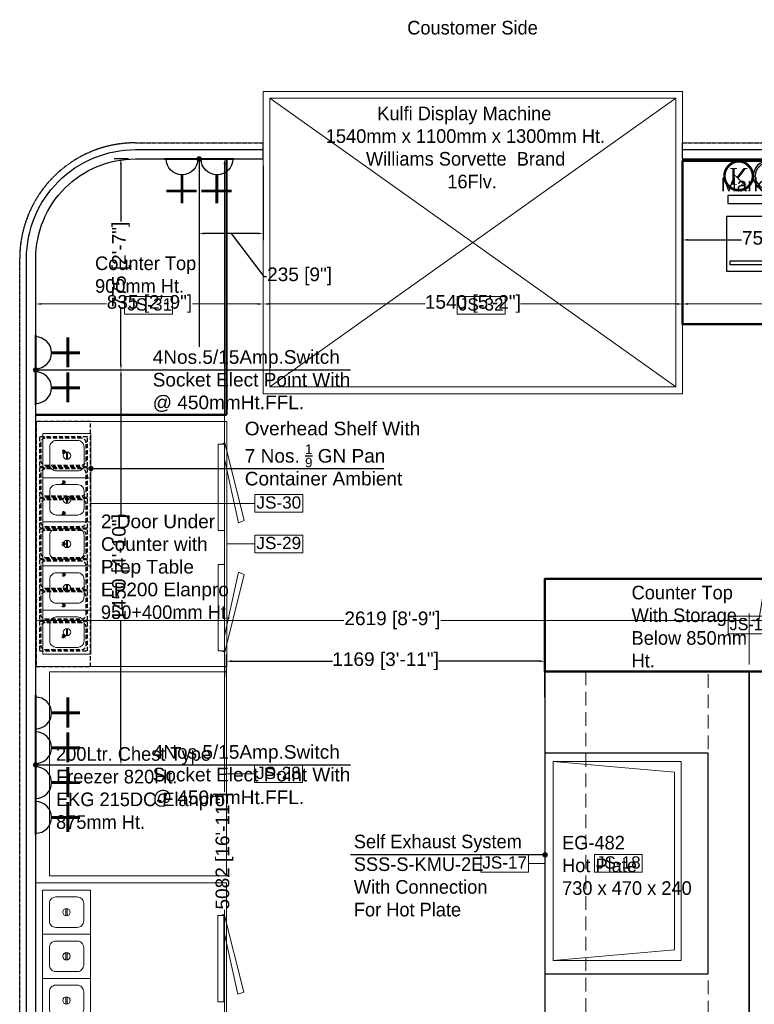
# Model space of a CAD drawing. Header units: millimetres. Extents: x 3043651 to 3061204, y -535182 to -484655.
# Tile 3 of 6: x 3053717 to 3056415, y -488410 to -484795. Entities that reach past the tile are written whole.
import ezdxf

# ---------------------------------------------------------------- set-up
doc = ezdxf.new("R2010")
doc.units = ezdxf.units.MM
doc.header["$LTSCALE"] = 1000
doc.header["$MEASUREMENT"] = 0
doc.header["$PDMODE"] = 3
doc.header["$PDSIZE"] = -1
doc.linetypes.add('( Hidden )', pattern=[0.375, 0.25, -0.125])
doc.linetypes.add('DASHED', pattern=[0.75, 0.5, -0.25])
doc.layers.get('0').update_dxf_attribs({"linetype": 'CONTINUOUS'})
doc.layers.get('Defpoints').update_dxf_attribs({"linetype": 'CONTINUOUS'})
for name, color, linetype, lineweight in [('A-FURNITURE', 32, 'CONTINUOUS', 0), ('Civil-Wall-Text', 7, 'CONTINUOUS', 0), ('Equip No.', 1, 'CONTINUOUS', 15), ('Equip Top Counter', 4, 'CONTINUOUS', 50), ('Equipment Cold', 102, 'CONTINUOUS', 0), ('Equipment Hot', 1, 'CONTINUOUS', 0)]:
    doc.layers.add(name, color=color, linetype=linetype, lineweight=lineweight)
for name, color, linetype in [('AR-FURNITURE', 34, 'CONTINUOUS'), ('ELECTRICAL', 7, 'CONTINUOUS'), ('Equipment', 251, 'CONTINUOUS'), ('Equipment Name', 251, 'CONTINUOUS'), ('Furniture', 7, 'CONTINUOUS'), ('TITLE', 5, 'CONTINUOUS')]:
    doc.layers.add(name, color=color, linetype=linetype)
doc.styles.add('ARAIL', font='arial.ttf')
doc.styles.add('Arial', font='arial.ttf')
doc.styles.add('ROMC', font='dutch.ttf')
doc.styles.get("Standard").update_dxf_attribs({"font": 'arial.ttf'})
doc.styles.add('TXT1', font='times.ttf')
doc.dimstyles.new('TFS-Dim', dxfattribs={"dimtxt": 50, "dimasz": 20, "dimexe": 25, "dimexo": 25, "dimgap": 5, "dimtad": 0, "dimdec": 0, "dimzin": 0, "dimdsep": 46, "dimtxsty": 'Standard', "dimcen": 0.09, "dimclrd": 8, "dimclre": 8, "dimadec": 0, "dimazin": 0, "dimtfac": 1, "dimtdec": 0, "dimtofl": 0, "dimtmove": 0, "dimatfit": 3, "dimldrblk": 'DOT', "dimfxl": 0, "dimtolj": 1, "dimtzin": 0, "dimlwd": -1, "dimlwe": -1, "dimarcsym": 0})

# ---------------------------------------------------------------- blocks, each defined once
blk = doc.blocks.new('A$Cda68514a')
at = {"layer": 'Equipment'}
for points in [[(0, 0), (1410, 0), (1410, 750), (0, 750)], [(300, 0), (1110, 0), (1110, 600), (300, 600)]]:
    blk.add_lwpolyline(points, close=True, dxfattribs=at)
at = {"layer": 'Equipment Hot', "color": 251, "linetype": 'DASHED', "ltscale": 0.1}
blk.add_lwpolyline([(0, 150), (1410, 150), (1410, 600), (0, 600)], close=True, dxfattribs=at)
blk = doc.blocks.new('A$Cc2d630f2')
at = {"layer": 'Equipment Hot'}
for p, q in [((0, -470), (38.8, -24.1)), ((38.8, -24.1), (691.2, -24.1)), ((730, -470), (691.2, -24.1))]:
    blk.add_line(p, q, dxfattribs=at)
blk.add_lwpolyline([(0, -470), (730, -470), (730, 0), (0, 0)], close=True, dxfattribs=at)
blk = doc.blocks.new('_Dot')
at = {"color": 0, "linetype": 'ByBlock', "lineweight": -2}
blk.add_line((-0.5, 0), (-1, 0), dxfattribs=at)
at = {"color": 0, "linetype": 'ByBlock', "const_width": 0.5}
blk.add_lwpolyline([(-0.25, 0, 1), (0.25, 0, 1)], format="xyb", close=True, dxfattribs=at)
blk = doc.blocks.new('*D315')
at = {"layer": 'Defpoints', "color": 0}
for p in [(3055645.7, -487150.2), (3054476.4, -487233.5), (3055645.7, -487306.8)]:
    blk.add_point(p, dxfattribs=at)
at = {"layer": 'Equipment Name', "color": 8}
for p, q in [((3054476.4, -487208.5), (3054476.4, -487125.2)), ((3055645.7, -487281.8), (3055645.7, -487125.2)), ((3054496.4, -487150.2), (3054866.3, -487150.2)), ((3055625.7, -487150.2), (3055255.7, -487150.2))]:
    blk.add_line(p, q, dxfattribs=at)
for points in [[(3054496.4, -487146.8), (3054496.4, -487153.5), (3054476.4, -487150.2)], [(3055625.7, -487146.8), (3055625.7, -487153.5), (3055645.7, -487150.2)]]:
    blk.add_solid(points, dxfattribs=at)
at = {"layer": 'Equipment Name', "color": 0, "insert": (3055061, -487150.2), "char_height": 50, "attachment_point": 5}
blk.add_mtext('\\A1;1169 [3\'-11"]', dxfattribs=at)
blk = doc.blocks.new('A$C7E433A8D')
at = {"layer": 'Equipment', "color": 114}
for p, q in [((12, -1.7), (12, -200.3)), ((337.4, -200.3), (337.4, -1.7)), ((54.5, -204.6), (54.5, -256.1)), ((294.9, -204.6), (294.9, -256.1)), ((294.9, -256.1), (54.5, -256.1))]:
    blk.add_line(p, q, dxfattribs=at)
at = {"layer": 'Equipment'}
for points in [[(0, 0), (-150, 0), (-150, -200), (0, -200)], [(-16.3, -176.8), (-135.7, -176.8), (-135.7, -162.6), (-16.3, -162.6)]]:
    blk.add_lwpolyline(points, close=True, dxfattribs=at)
at = {"layer": 'Equipment', "color": 114}
for points in [[(35.6, -153), (313.8, -153), (313.8, -15.9), (35.6, -15.9)], [(49.8, -138.8), (299.6, -138.8), (299.6, -30.1), (49.8, -30.1)], [(337.4, -147.5), (362, -147.5), (362, -52.9), (337.4, -52.9)]]:
    blk.add_lwpolyline(points, close=True, dxfattribs=at)
blk.add_lwpolyline([(266.5, -216.6), (266.5, -246.6), (82.9, -246.6), (82.9, -216.6)], dxfattribs=at)
for centre, radius, start, end in [((174.7, -1397), 1404.7, 83.3484, 96.6516), ((174.7, 1223.3), 1404.7, 263.3484, 276.6516), ((174.7, 1195), 1404.7, 263.3484, 276.6516), ((174.7, 1407.6), 1626.8, 265.7642, 274.2358)]:
    blk.add_arc(centre, radius, start, end, dxfattribs=at)
blk = doc.blocks.new('A$C69FA7B89')
at = {"layer": 'Equipment Cold'}
for p, q in [((85.8, 94.4), (85.8, 67.6)), ((90.3, 94.4), (90.3, 67.6))]:
    blk.add_line(p, q, dxfattribs=at)
blk.add_lwpolyline([(0, 0), (176, 0), (176, 162), (0, 162)], close=True, dxfattribs=at)
blk.add_lwpolyline([(48.9, 25), (127.1, 25, 0.414214), (151, 48.9), (151, 113.1, 0.414214), (127.1, 137), (48.9, 137, 0.414214), (25, 113.1), (25, 48.9, 0.414214)], format="xyb", close=True, dxfattribs=at)
blk.add_circle((88, 81), 13.6, dxfattribs=at)
blk = doc.blocks.new('A$C182004D1')
at = {"layer": 'Equipment Cold'}
for points in [[(1350, 0), (0, 0), (0, 700), (1350, 700)], [(445.5, 31.3), (445.5, 9.1), (128.3, 9.1), (128.3, 31.3)], [(499.2, 31.3), (499.2, 9.1), (816.5, 9.1), (816.5, 31.3)], [(912.3, 31.3), (912.3, 9.1), (1229.6, 9.1), (1229.6, 31.3)]]:
    blk.add_lwpolyline(points, close=True, dxfattribs=at)
at = {"layer": 'Equipment Cold', "elevation": 45.6}
for points in [[(184, 9.1), (416.8, -42.6), (409.1, -63.5), (123.4, 7.6), (128.3, 20.9)], [(760.7, 9.1), (527.9, -42.6), (535.6, -63.5), (821.3, 7.6), (816.5, 20.9)], [(1173.9, 9.1), (941.1, -42.6), (948.7, -63.5), (1234.5, 7.6), (1229.6, 20.9)]]:
    blk.add_lwpolyline(points, dxfattribs=at)
at = {"layer": 'Equipment Cold', "xscale": -1, "rotation": 270.000000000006}
for p in [(27, 499), (189, 499), (351, 499), (513, 499), (675, 499), (837, 499), (999, 499), (1161, 499)]:
    blk.add_blockref('A$C69FA7B89', p, dxfattribs=at)
blk = doc.blocks.new('A$C8ce71252')
at = {"layer": 'Equipment Cold'}
for points in [[(700, 900), (700, 0), (0, 0), (0, 900)], [(668.7, 499.2), (690.9, 499.2), (690.9, 816.5), (668.7, 816.5)], [(668.7, 374.7), (690.9, 374.7), (690.9, 57.4), (668.7, 57.4)]]:
    blk.add_lwpolyline(points, close=True, dxfattribs=at)
at = {"layer": 'Equipment Cold', "elevation": 45.6}
for points in [[(690.9, 760.7), (742.6, 527.9), (763.5, 535.6), (692.4, 821.3), (679.1, 816.5)], [(690.9, 113.1), (742.6, 345.9), (763.5, 338.3), (692.4, 52.5), (679.1, 57.4)]]:
    blk.add_lwpolyline(points, dxfattribs=at)
at = {"layer": 'Equipment Cold', "xscale": -1}
for p in [(201, 693), (201, 531), (201, 369), (201, 207), (201, 45)]:
    blk.add_blockref('A$C69FA7B89', p, dxfattribs=at)
blk = doc.blocks.new('A$C21C85089')
at = {"layer": 'ELECTRICAL'}
for points, const_width in [([(-42, 108.5), (43.4, 108.5)], 4.7), ([(0, 69.7), (0, 0)], 7.15), ([(-35.8, 30), (38, 30)], 7.15)]:
    blk.add_lwpolyline(points, dxfattribs=dict(at, const_width=const_width))
blk.add_arc((0, 108.5), 38.8, 180, 0, dxfattribs=at)
blk = doc.blocks.new('A$C5ec08ca7')
at = {"layer": 'Equipment', "linetype": 'DASHED', "ltscale": 0.03}
for p, q in [((84.3, -49.8), (90.7, -58.9)), ((85.3, -49.1), (91.7, -58.2))]:
    blk.add_line(p, q, dxfattribs=at)
blk.add_lwpolyline([(176, -108), (176, 0), (0, 0), (0, -108)], close=True, dxfattribs=at)
blk.add_lwpolyline([(171.3, -87), (171.3, -21, 0.414214), (155, -4.7), (21, -4.7, 0.414214), (4.7, -21), (4.7, -87, 0.414214), (21, -103.3), (155, -103.3, 0.414214)], format="xyb", close=True, dxfattribs=at)
blk.add_circle((88, -54), 5.61, dxfattribs=at)
blk = doc.blocks.new('KOT')
at = {"layer": 'ELECTRICAL', "color": 21, "const_width": 14.6}
blk.add_lwpolyline([(-51.3, -141.8, 0.411904), (51.3, -141.8, 2.765472)], format="xyb", close=True, dxfattribs=at)
at = {"layer": 'ELECTRICAL', "color": 21, "style": 'ROMC'}
blk.add_text('K', height=93.8, dxfattribs=at).set_placement((-51.4, -124.3))
blk = doc.blocks.new('INTERNET')
at = {"layer": 'ELECTRICAL'}
h = blk.add_hatch(color=3, dxfattribs=at)
h.dxf.hatch_style = 1
h.paths.add_polyline_path([(19024.77, 3435.4, 1), (19030.94, 3435.4, 1)])
h.paths.add_polyline_path([(19030.53, 3435.4, -1), (19025.18, 3435.4, -1)], flags=16)
at = {"layer": 'ELECTRICAL', "color": 3}
blk.add_circle((19027.85, 3435.4), 3.08, dxfattribs=at)
at = {"layer": 'ELECTRICAL', "color": 4}
blk.add_circle((19027.85, 3435.4), 2.67, dxfattribs=at)
at = {"layer": 'ELECTRICAL', "insert": (19027.02, 3437.44), "char_height": 4, "attachment_point": 1, "style": 'TXT1'}
blk.add_mtext('{\\C3;I}', dxfattribs=at)
blk = doc.blocks.new('*D323')
at = {"layer": 'Defpoints', "color": 0}
for p in [(3054376.4, -485305.8), (3054611.4, -485305.8), (3054376.4, -485579.4)]:
    blk.add_point(p, dxfattribs=at)
at = {"layer": 'ELECTRICAL', "color": 8}
for p, q in [((3054376.4, -485330.8), (3054376.4, -485604.4)), ((3054611.4, -485330.8), (3054611.4, -485604.4)), ((3054591.4, -485579.4), (3054396.4, -485579.4)), ((3054493.9, -485579.4), (3054614.2, -485737.1)), ((3054614.2, -485737.1), (3054624.2, -485737.1))]:
    blk.add_line(p, q, dxfattribs=at)
for points in [[(3054396.4, -485576.1), (3054396.4, -485582.8), (3054376.4, -485579.4)], [(3054591.4, -485576.1), (3054591.4, -485582.8), (3054611.4, -485579.4)]]:
    blk.add_solid(points, dxfattribs=at)
at = {"layer": 'ELECTRICAL', "color": 0, "insert": (3054745.2, -485737.1), "char_height": 50, "attachment_point": 5}
blk.add_mtext('\\A1;235 [9"]', dxfattribs=at)
blk = doc.blocks.new('*D324')
at = {"layer": 'Defpoints', "color": 0}
for p in [(3054089.1, -485305.8), (3054142.4, -485305.8), (3053776.4, -486080.8)]:
    blk.add_point(p, dxfattribs=at)
at = {"layer": 'ELECTRICAL', "color": 8}
for p, q in [((3054117.4, -485305.8), (3054064.1, -485305.8)), ((3054089.1, -485325.8), (3054089.1, -485535.3)), ((3054089.1, -486060.8), (3054089.1, -485851.3)), ((3053801.4, -486080.8), (3054114.1, -486080.8))]:
    blk.add_line(p, q, dxfattribs=at)
for points in [[(3054085.8, -485325.8), (3054092.5, -485325.8), (3054089.1, -485305.8)], [(3054085.8, -486060.8), (3054092.5, -486060.8), (3054089.1, -486080.8)]]:
    blk.add_solid(points, dxfattribs=at)
at = {"layer": 'ELECTRICAL', "color": 0, "insert": (3054089.1, -485693.3), "char_height": 50, "attachment_point": 5, "rotation": 90}
blk.add_mtext('\\A1;775 [2\'-7"]', dxfattribs=at)
blk = doc.blocks.new('*D325')
at = {"layer": 'Defpoints', "color": 0}
for p in [(3053776.4, -486080.8), (3053776.3, -487530.8), (3054089.1, -487530.8)]:
    blk.add_point(p, dxfattribs=at)
at = {"layer": 'ELECTRICAL', "color": 8}
for p, q in [((3053801.4, -486080.8), (3054114.1, -486080.8)), ((3054089.1, -486100.8), (3054089.1, -486611.1)), ((3054089.1, -487510.8), (3054089.1, -487000.5)), ((3053801.3, -487530.8), (3054114.1, -487530.8))]:
    blk.add_line(p, q, dxfattribs=at)
for points in [[(3054085.8, -486100.8), (3054092.5, -486100.8), (3054089.1, -486080.8)], [(3054085.8, -487510.8), (3054092.5, -487510.8), (3054089.1, -487530.8)]]:
    blk.add_solid(points, dxfattribs=at)
at = {"layer": 'ELECTRICAL', "color": 0, "insert": (3054089.1, -486805.8), "char_height": 50, "attachment_point": 5, "rotation": 90}
blk.add_mtext('\\A1;1450 [4\'-10"]', dxfattribs=at)
blk = doc.blocks.new('*D332')
at = {"layer": 'Defpoints', "color": 0}
for p in [(3056151.4, -485305.8), (3056901.4, -485312.8), (3056901.4, -485603.2)]:
    blk.add_point(p, dxfattribs=at)
at = {"layer": 'ELECTRICAL', "color": 8}
for p, q in [((3056151.4, -485330.8), (3056151.4, -485628.2)), ((3056901.4, -485337.8), (3056901.4, -485628.2)), ((3056171.4, -485603.2), (3056368.4, -485603.2)), ((3056881.4, -485603.2), (3056684.4, -485603.2))]:
    blk.add_line(p, q, dxfattribs=at)
for points in [[(3056171.4, -485599.8), (3056171.4, -485606.5), (3056151.4, -485603.2)], [(3056881.4, -485599.8), (3056881.4, -485606.5), (3056901.4, -485603.2)]]:
    blk.add_solid(points, dxfattribs=at)
at = {"layer": 'ELECTRICAL', "color": 0, "insert": (3056526.4, -485603.2), "char_height": 50, "attachment_point": 5}
blk.add_mtext('\\A1;750 [2\'-6"]', dxfattribs=at)
blk = doc.blocks.new('*D385')
at = {"layer": 'Civil-Wall-Text', "color": 8}
for p, q in [((3053776.4, -487234.1), (3053776.4, -486975.3)), ((3056395.7, -487162.6), (3056395.7, -486975.3)), ((3053796.4, -487000.3), (3054908, -487000.3)), ((3056375.7, -487000.3), (3055264.1, -487000.3))]:
    blk.add_line(p, q, dxfattribs=at)
for points in [[(3053796.4, -486997), (3053796.4, -487003.6), (3053776.4, -487000.3)], [(3056375.7, -486997), (3056375.7, -487003.6), (3056395.7, -487000.3)]]:
    blk.add_solid(points, dxfattribs=at)
at = {"layer": 'Defpoints', "color": 0}
for p in [(3056395.7, -487000.3), (3056395.7, -487187.6), (3053776.4, -487259.1)]:
    blk.add_point(p, dxfattribs=at)
at = {"layer": 'Civil-Wall-Text', "color": 0, "insert": (3055086, -487000.3), "char_height": 50, "attachment_point": 5}
blk.add_mtext('\\A1;2619 [8\'-9"]', dxfattribs=at)
blk = doc.blocks.new('*D386')
at = {"layer": 'Civil-Wall-Text', "color": 8}
for p, q in [((3056431.2, -487000.3), (3056450.6, -486880.5)), ((3056450.6, -486880.5), (3056460.6, -486880.5)), ((3056395.7, -487162.6), (3056395.7, -486975.3)), ((3056466.8, -487162.6), (3056466.8, -486975.3)), ((3056415.7, -487000.3), (3056446.8, -487000.3))]:
    blk.add_line(p, q, dxfattribs=at)
for points in [[(3056415.7, -486997), (3056415.7, -487003.6), (3056395.7, -487000.3)], [(3056446.8, -486997), (3056446.8, -487003.6), (3056466.8, -487000.3)]]:
    blk.add_solid(points, dxfattribs=at)
at = {"layer": 'Defpoints', "color": 0}
for p in [(3056466.8, -487000.3), (3056395.7, -487187.6), (3056466.8, -487187.6)]:
    blk.add_point(p, dxfattribs=at)
at = {"layer": 'Civil-Wall-Text', "color": 0, "insert": (3056561.4, -486880.5), "char_height": 50, "attachment_point": 5}
blk.add_mtext('\\A1;71 [3"]', dxfattribs=at)
blk = doc.blocks.new('*D388')
at = {"layer": 'Civil-Wall-Text', "color": 8}
for p, q in [((3054611.4, -485330.8), (3054611.4, -485863.4)), ((3053776.4, -485836.2), (3053776.4, -485863.4)), ((3053796.4, -485838.4), (3054035.7, -485838.4)), ((3054591.4, -485838.4), (3054352.2, -485838.4))]:
    blk.add_line(p, q, dxfattribs=at)
for points in [[(3053796.4, -485835.1), (3053796.4, -485841.7), (3053776.4, -485838.4)], [(3054591.4, -485835.1), (3054591.4, -485841.7), (3054611.4, -485838.4)]]:
    blk.add_solid(points, dxfattribs=at)
at = {"layer": 'Defpoints', "color": 0}
for p in [(3054611.4, -485305.8), (3053776.4, -485811.2), (3054611.4, -485838.4)]:
    blk.add_point(p, dxfattribs=at)
at = {"layer": 'Civil-Wall-Text', "color": 0, "insert": (3054193.9, -485838.4), "char_height": 50, "attachment_point": 5}
blk.add_mtext('\\A1;835 [2\'-9"]', dxfattribs=at)
blk = doc.blocks.new('*D389')
at = {"layer": 'Civil-Wall-Text', "color": 8}
for p, q in [((3054611.4, -485330.8), (3054611.4, -485863.4)), ((3056151.4, -485330.8), (3056151.4, -485863.4)), ((3054631.4, -485838.4), (3055206.1, -485838.4)), ((3056131.4, -485838.4), (3055556.7, -485838.4))]:
    blk.add_line(p, q, dxfattribs=at)
for points in [[(3054631.4, -485835.1), (3054631.4, -485841.7), (3054611.4, -485838.4)], [(3056131.4, -485835.1), (3056131.4, -485841.7), (3056151.4, -485838.4)]]:
    blk.add_solid(points, dxfattribs=at)
at = {"layer": 'Defpoints', "color": 0}
for p in [(3054611.4, -485305.8), (3056151.4, -485305.8), (3056151.4, -485838.4)]:
    blk.add_point(p, dxfattribs=at)
at = {"layer": 'Civil-Wall-Text', "color": 0, "insert": (3055381.4, -485838.4), "char_height": 50, "attachment_point": 5}
blk.add_mtext('\\A1;1540 [5\'-2"]', dxfattribs=at)
blk = doc.blocks.new('*D390')
at = {"layer": 'Civil-Wall-Text', "color": 8}
for p, q in [((3056151.4, -485330.8), (3056151.4, -485863.4)), ((3056171.4, -485838.4), (3057370.3, -485838.4)), ((3058838.4, -485838.4), (3057639.5, -485838.4)), ((3058858.4, -485860.2), (3058858.4, -485863.4))]:
    blk.add_line(p, q, dxfattribs=at)
for points in [[(3056171.4, -485835.1), (3056171.4, -485841.7), (3056151.4, -485838.4)], [(3058838.4, -485835.1), (3058838.4, -485841.7), (3058858.4, -485838.4)]]:
    blk.add_solid(points, dxfattribs=at)
at = {"layer": 'Defpoints', "color": 0}
for p in [(3056151.4, -485305.8), (3058858.4, -485835.2), (3058858.4, -485838.4)]:
    blk.add_point(p, dxfattribs=at)
at = {"layer": 'Civil-Wall-Text', "color": 0, "insert": (3057504.9, -485838.4), "char_height": 50, "attachment_point": 5}
blk.add_mtext("\\A1;2707 [9']", dxfattribs=at)
blk = doc.blocks.new('*D394')
at = {"layer": 'Civil-Wall-Text', "color": 8}
for p, q in [((3054401.9, -485305.8), (3054494.2, -485305.8)), ((3054469.2, -485325.8), (3054469.2, -487630.4)), ((3054469.2, -490367.8), (3054469.2, -488063.3)), ((3054294.4, -490387.8), (3054494.2, -490387.8))]:
    blk.add_line(p, q, dxfattribs=at)
for points in [[(3054465.9, -485325.8), (3054472.5, -485325.8), (3054469.2, -485305.8)], [(3054465.9, -490367.8), (3054472.5, -490367.8), (3054469.2, -490387.8)]]:
    blk.add_solid(points, dxfattribs=at)
at = {"layer": 'Defpoints', "color": 0}
for p in [(3054376.9, -485305.8), (3054469.2, -485305.8), (3054269.4, -490387.8)]:
    blk.add_point(p, dxfattribs=at)
at = {"layer": 'Civil-Wall-Text', "color": 0, "insert": (3054469.2, -487846.8), "char_height": 50, "attachment_point": 5, "rotation": 90}
blk.add_mtext('\\A1;5082 [16\'-11"]', dxfattribs=at)

msp = doc.modelspace()

# ---------------------------------------------------------------- linework, layer by layer
at = {"layer": 'AR-FURNITURE', "color": 1, "linetype": '( Hidden )', "ltscale": 0.001}
for p, q in [((3054611.4, -485305.8), (3054611.4, -485246.8)), ((3056151.4, -485305.8), (3056151.4, -485246.8))]:
    msp.add_line(p, q, dxfattribs=at)
msp.add_lwpolyline([(3056151.4, -485246.8), (3058492.4, -485246.8, -0.414214), (3058917.4, -485671.8), (3058917.4, -490021.8, -0.414214), (3058492.4, -490446.8), (3054142.4, -490446.8, -0.414214), (3053717.4, -490021.8), (3053717.4, -485671.8, -0.414214), (3054142.4, -485246.8), (3054611.4, -485246.8)], format="xyb", dxfattribs=at)
at = {"layer": 'Equip No.'}
for p, q in [((3054580.9, -486570.7), (3053978, -486570.7)), ((3054580.9, -486719.5), (3054478, -486719.5)), ((3054579.4, -487563.7), (3054476.4, -487563.7)), ((3055586.2, -487892.6), (3055645.7, -487892.6))]:
    msp.add_line(p, q, dxfattribs=at)
for points in [[(3054102.6, -485876), (3054278.5, -485876), (3054278.5, -485811.1), (3054102.6, -485811.1)], [(3055323.7, -485876), (3055499.6, -485876), (3055499.6, -485811.1), (3055323.7, -485811.1)], [(3054580.9, -486603.2), (3054756.8, -486603.2), (3054756.8, -486538.3), (3054580.9, -486538.3)], [(3054580.9, -486751.9), (3054756.8, -486751.9), (3054756.8, -486687), (3054580.9, -486687)], [(3056318.3, -487049.9), (3056494.2, -487049.9), (3056494.2, -486985), (3056318.3, -486985)], [(3054579.4, -487596.1), (3054755.3, -487596.1), (3054755.3, -487531.2), (3054579.4, -487531.2)], [(3055410.2, -487925.1), (3055586.2, -487925.1), (3055586.2, -487860.1), (3055410.2, -487860.1)], [(3055827.6, -487925.1), (3056003.6, -487925.1), (3056003.6, -487860.1), (3055827.6, -487860.1)]]:
    msp.add_lwpolyline(points, close=True, dxfattribs=at)
at = {"layer": 'Equip Top Counter'}
for p, q in [((3054476.4, -485305.8), (3054476.4, -486245.5)), ((3054476.4, -486245.5), (3053776.4, -486245.5))]:
    msp.add_line(p, q, dxfattribs=at)
msp.add_lwpolyline([(3058258.4, -485912.8), (3058258.4, -486485.8), (3058858.4, -486485.8), (3058858.4, -485912.8), (3058851.4, -485912.8), (3058851.4, -485712.8, 0.414214), (3058451.4, -485312.8), (3056151.4, -485312.8), (3056151.4, -485912.8), (3058258.4, -485912.8)], format="xyb", dxfattribs=at)
msp.add_lwpolyline([(3055645.7, -487187.6), (3057166.8, -487187.6), (3057166.8, -486847.4), (3055645.7, -486847.4)], close=True, dxfattribs=at)
at = {"layer": 'Equipment'}
msp.add_lwpolyline([(3056807.8, -485440), (3056317.3, -485440), (3056317.3, -485469.6), (3056807.8, -485469.6)], close=True, dxfattribs=at)
at = {"layer": 'Equipment', "linetype": 'DASHED', "ltscale": 0.03}
msp.add_lwpolyline([(3053978, -487169.5), (3053978, -486269.5), (3053778, -486269.5), (3053778, -487169.5)], close=True, dxfattribs=at)
at = {"layer": 'Equipment Cold', "color": 7, "lineweight": 15}
for p, q in [((3054636.4, -486143.2), (3056126.4, -485083.2)), ((3056126.4, -486143.2), (3054636.4, -485083.2))]:
    msp.add_line(p, q, dxfattribs=at)
at = {"layer": 'Equipment Cold'}
for points in [[(3056151.4, -485058.2), (3054611.4, -485058.2), (3054611.4, -486168.2), (3056151.4, -486168.2)], [(3056126.4, -485083.2), (3054636.4, -485083.2), (3054636.4, -486143.2), (3056126.4, -486143.2)], [(3053826.4, -487938.7), (3054476.4, -487938.7), (3054476.4, -487188.7), (3053826.4, -487188.7)]]:
    msp.add_lwpolyline(points, close=True, dxfattribs=at)
at = {"layer": 'Furniture'}
for points in [[(3057658.4, -490421.8), (3054142.4, -490421.8, -0.414214), (3053742.4, -490021.8), (3053742.4, -485671.8, -0.414214), (3054142.4, -485271.8), (3054611.4, -485271.8)], [(3056151.4, -485271.8), (3058492.4, -485271.8, -0.414214), (3058892.4, -485671.8), (3058892.4, -490021.8, -0.414214), (3058492.4, -490421.8), (3058258.4, -490421.8)], [(3057658.4, -490387.8), (3054142.4, -490387.8, -0.414214), (3053776.4, -490021.8), (3053776.4, -485671.8, -0.414214), (3054142.4, -485305.8), (3054611.4, -485305.8)], [(3056151.4, -485305.8), (3058492.4, -485305.8, -0.414214), (3058858.4, -485671.8), (3058858.4, -490021.8, -0.414214), (3058492.4, -490387.8), (3058258.4, -490387.8)]]:
    msp.add_lwpolyline(points, format="xyb", dxfattribs=at)
msp.add_lwpolyline([(3056470.8, -487187.6), (3056395.7, -487187.6), (3056395.7, -490387.8), (3056470.8, -490387.8)], close=True, dxfattribs=at)

# ---------------------------------------------------------------- block references
at = {"layer": 'A-FURNITURE', "color": 8}
msp.add_blockref('A$C7E433A8D', (3056462.3, -485517.5, 1117.4), dxfattribs=at)
at = {"layer": 'ELECTRICAL'}
for name, p, xscale, yscale, zscale, rotation in [('A$C21C85089', (3054313.4, -485468.6), -1.5, 1.5, 1.5, 359.999999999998), ('A$C21C85089', (3054441.5, -485468.6), -1.5, 1.5, 1.5, 359.999999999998), ('KOT', (3056357.5, -485420.7), -0.6514703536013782, 0.6514703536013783, 0.6514703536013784, 180), ('INTERNET', (2713754.5, -424707.9), -17.99999999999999, 18, 18, 180.196794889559), ('A$C21C85089', (3053939.1, -486017.9, 0), 1.5, 1.5, 1.5, 89.96974546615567), ('A$C21C85089', (3053939.1, -486146, 0), 1.5, 1.5, 1.5, 89.96974546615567), ('A$C21C85089', (3053939.2, -487339.9, 0), 1.5, 1.5, 1.5, 89.96974546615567), ('A$C21C85089', (3053939.1, -487467.9, 0), 1.5, 1.5, 1.5, 89.96974546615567), ('A$C21C85089', (3053939.1, -487596, 0), 1.5, 1.5, 1.5, 89.96974546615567), ('A$C21C85089', (3053939, -487724, 0), 1.5, 1.5, 1.5, 89.96974546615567)]:
    msp.add_blockref(name, p, dxfattribs=dict(at, xscale=xscale, yscale=yscale, zscale=zscale, rotation=rotation))
at = {"layer": 'Equipment', "rotation": 270}
msp.add_blockref('A$Cda68514a', (3055645.7, -487187.6), dxfattribs=at)
at = {"layer": 'Equipment Cold'}
msp.add_blockref('A$C8ce71252', (3053778, -487169.5), dxfattribs=at)
at = {"layer": 'Equipment Cold', "rotation": 90}
msp.add_blockref('A$C182004D1', (3054476.4, -489313.7), dxfattribs=at)
at = {"layer": 'Equipment Hot', "rotation": 270}
msp.add_blockref('A$Cc2d630f2', (3056146, -487518.8), dxfattribs=at)
at = {"layer": 'TITLE'}
for p in [(3053790, -486326.7), (3053790, -486439.6), (3053790, -486552.5), (3053790, -486665.5), (3053790, -486778.4), (3053790, -486891.3), (3053790, -487004.3)]:
    msp.add_blockref('A$C5ec08ca7', p, dxfattribs=at)

# ---------------------------------------------------------------- texts
at = {"layer": 'ELECTRICAL', "color": 7, "char_height": 50, "width": 1217.819, "attachment_point": 1, "style": 'ARAIL'}
for insert in [(3054205.8, -486008.1, 0), (3054205.8, -487458.1, 0)]:
    msp.add_mtext('4Nos.5/15Amp.Switch \\PSocket Elect Point With\\P@ 450mmHt.FFL.', dxfattribs=dict(at, insert=insert))
at = {"layer": 'Equip No.', "color": 7, "char_height": 45, "attachment_point": 1, "style": 'Arial'}
for s, insert in [('{\\W8.42162;  }JS-31', (3053818.6, -485817.6)), ('{\\W8.30387;  }JS-32', (3055039.7, -485817.6)), ('{\\W8.29948;  }JS-30', (3054296.9, -486544.8)), ('{\\W8.29596;  }JS-29', (3054296.9, -486693.5)), ('{\\W8.29772;  }JS-16', (3056034.3, -486991.5)), ('{\\W8.29596;  }JS-28', (3054295.4, -487537.7)), ('{\\W8.29728;  }JS-17', (3055126.2, -487866.6)), ('{\\W8.29596;  }JS-18', (3055543.6, -487866.6))]:
    msp.add_mtext_dynamic_manual_height_columns(s, width=739.357, gutter_width=15, heights=[46.5], dxfattribs=dict(at, insert=insert))
at = {"layer": 'Equipment Name', "char_height": 50, "attachment_point": 1}
for s, insert in [('{\\fCentury Gothic|b0|i0|c0|p34;\\W9.88232;      \\W1;Coustomer Side}', (3054039, -484798.9)), ('{\\fCentury Gothic|b0|i0|c0|p34;\\W9.12071;      \\W1;Kulfi Display Machine\\P\\W8.91029;     \\W1;1540mm x 1100mm x 1300mm Ht.\\P\\W8.74975;      \\W1;Williams Sorvette  Brand\\P\\W9.79508;       \\W1;16Flv.}', (3054013.8, -485113.7))]:
    msp.add_mtext_dynamic_manual_height_columns(s, width=2811.126, gutter_width=1, heights=[0], dxfattribs=dict(at, insert=insert))
for s, insert, width in [('\\A1;{\\W3.353353; }Marketing Screen', (3056227, -485375, 2234.8), 667.569), ('\\pt800;{\\fCentury Gothic|b0|i0|c0|p34;Counter Top 900mm Ht.}', (3053994.1, -485663.9), 544.561), ('\\A1;Overhead Shelf With \\P7 Nos. {\\H0.7x;\\S1/9;} GN Pan Container Ambient', (3054543.9, -486270.7, 1129.1), 667.569), ('\\A1;\\P2 Door Under Counter with \\PPrep Table\\PEP200 Elanpro\\P\\pt800;{\\A0;\\fCentury Gothic|b0|i0|c0|p34;950+400mm Ht.}', (3054015.7, -486528.3, 1129.1), 667.569), ('\\A1;\\pt800;{\\fCentury Gothic|b0|i0|c0|p34;Counter Top With Storage Below 850mm Ht.}', (3055964.3, -486873, -116045.6), 495.277), ('\\pt800;{\\fCentury Gothic|b0|i0|c0|p34;200Ltr. Chest Type Freezer 820Ht.\\PEKG 215DC-Elanpro\\P875mm Ht.}', (3053850.9, -487465.6), 667.569), ('\\pt800;{\\fCentury Gothic|b0|i0|c0|p34;Self Exhaust System SSS-S-KMU-2E\\PWith Connection \\PFor Hot Plate}', (3054944.4, -487787.1, -162.6), 667.569), ('\\pt800;{\\fCentury Gothic|b0|i0|c0|p34;EG-482\\PHot Plate\\P730 x 470 x 240}', (3055709.1, -487791.4), 614.07)]:
    msp.add_mtext(s, dxfattribs=dict(at, insert=insert, width=width))

# ---------------------------------------------------------------- dimensions: what is measured, and where the dimension line sits
at = {"layer": 'Civil-Wall-Text'}
for base, p1, p2, picture, middle in [((3054611.4, -485838.4), (3053776.4, -485811.2), (3054611.4, -485305.8), '*D388', (3054193.9, -485838.4)), ((3056395.7, -487000.3), (3053776.4, -487259.1), (3056395.7, -487187.6), '*D385', (3055086, -487000.3))]:
    dim = msp.add_linear_dim(base=base, p1=p1, p2=p2, dimstyle='TFS-Dim', dxfattribs=at)
    dim.commit()
    dim.dimension.update_dxf_attribs({"geometry": picture, "text_midpoint": middle})
dim = msp.add_linear_dim(base=(3054469.2, -485305.8), p1=(3054269.4, -490387.8), p2=(3054376.9, -485305.8), angle=90, dimstyle='TFS-Dim', dxfattribs=at)
dim.commit()
dim.dimension.update_dxf_attribs({"geometry": '*D394', "text_midpoint": (3054469.2, -487846.8)})
for base, p1, p2, picture, middle in [((3056151.4, -485838.4), (3054611.4, -485305.8), (3056151.4, -485305.8), '*D389', (3055381.4, -485838.4)), ((3058858.4, -485838.4), (3056151.4, -485305.8), (3058858.4, -485835.2), '*D390', (3057504.9, -485838.4))]:
    dim = msp.add_linear_dim(base=base, p1=p1, p2=p2, dimstyle='TFS-Dim', override={"dimtmove": 1}, dxfattribs=at)
    dim.commit()
    dim.dimension.update_dxf_attribs({"geometry": picture, "text_midpoint": middle})
dim = msp.add_linear_dim(base=(3056466.8, -487000.3), p1=(3056395.7, -487187.6), p2=(3056466.8, -487187.6), dimstyle='TFS-Dim', override={"dimtmove": 1}, dxfattribs=at)
dim.commit()
dim.dimension.update_dxf_attribs({"geometry": '*D386', "text_midpoint": (3056465.6, -486880.5), "dimtype": 160})
at = {"layer": 'ELECTRICAL'}
dim = msp.add_linear_dim(base=(3054089.1, -485305.8), p1=(3053776.4, -486080.8), p2=(3054142.4, -485305.8), angle=90, dimstyle='TFS-Dim', dxfattribs=at)
dim.commit()
dim.dimension.update_dxf_attribs({"geometry": '*D324', "text_midpoint": (3054089.1, -485693.3)})
dim = msp.add_linear_dim(base=(3054376.4, -485579.4), p1=(3054611.4, -485305.8), p2=(3054376.4, -485305.8), dimstyle='TFS-Dim', override={"dimtmove": 1}, dxfattribs=at)
dim.commit()
dim.dimension.update_dxf_attribs({"geometry": '*D323', "text_midpoint": (3054629.2, -485737.1), "dimtype": 160})
dim = msp.add_linear_dim(base=(3056901.4, -485603.2), p1=(3056151.4, -485305.8), p2=(3056901.4, -485312.8), dimstyle='TFS-Dim', dxfattribs=at)
dim.commit()
dim.dimension.update_dxf_attribs({"geometry": '*D332', "text_midpoint": (3056526.4, -485603.2)})
dim = msp.add_linear_dim(base=(3054089.1, -487530.8), p1=(3053776.4, -486080.8), p2=(3053776.3, -487530.8), angle=90, dimstyle='TFS-Dim', override={"dimtmove": 1}, dxfattribs=at)
dim.commit()
dim.dimension.update_dxf_attribs({"geometry": '*D325', "text_midpoint": (3054089.1, -486805.8)})
at = {"layer": 'Equipment Name'}
dim = msp.add_linear_dim(base=(3055645.7, -487150.2), p1=(3054476.4, -487233.5), p2=(3055645.7, -487306.8), dimstyle='TFS-Dim', dxfattribs=at)
dim.commit()
dim.dimension.update_dxf_attribs({"geometry": '*D315', "text_midpoint": (3055061, -487150.2)})

# ---------------------------------------------------------------- leaders
at = {"layer": 'ELECTRICAL'}
for points, override in [([(3054376.4, -485305.8), (3054376.4, -485996.2)], {"dimgap": 5, "dimtad": 0, "dimfxl": 50, "dimfxlon": 1, "dimtfill": 1, "dimtfillclr": 256, "dimarcsym": 1}), ([(3053776.3, -486080.8), (3054931.9, -486080.8)], {"dimgap": 5, "dimtad": 0}), ([(3053776.3, -487530.8), (3054931.9, -487530.8)], {"dimgap": 5, "dimtad": 0})]:
    msp.add_leader(points, dimstyle='TFS-Dim', override=override, dxfattribs=at)
at = {"layer": 'Equipment Name'}
for points, override in [([(3053979, -486442.6), (3055054.7, -486442.6)], {"dimgap": 5, "dimtad": 0, "dimfxl": 50, "dimfxlon": 1, "dimtfill": 1, "dimtfillclr": 256, "dimarcsym": 1}), ([(3055646.8, -487861.5), (3054932.1, -487861.5)], {"dimgap": 5, "dimtad": 0, "dimfxl": 80000, "dimfxlon": 1, "dimtfill": 1})]:
    msp.add_leader(points, dimstyle='TFS-Dim', override=override, dxfattribs=at)

doc.saveas('drawing.dxf')
